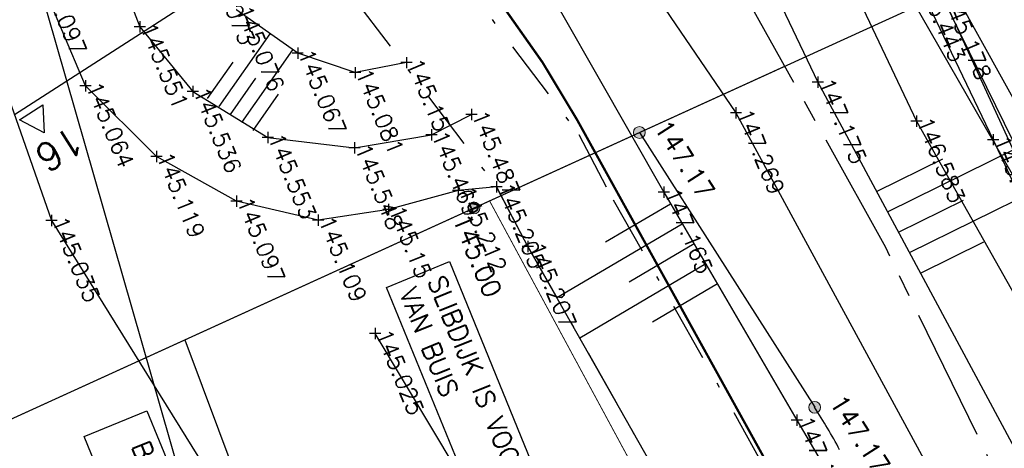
# Model space of a CAD drawing. Header units: metres. Extents: x 189938 to 192675, y 307646 to 311153.
# Tile 35 of 100: x 191661 to 191682, y 309099 to 309108. Entities that reach past the tile are written whole.
import ezdxf

# ---------------------------------------------------------------- set-up
doc = ezdxf.new("R2010")
doc.units = ezdxf.units.M
for name, pattern in [('1-200 CENTER', [4.28625, 2.8575, -0.47625, 0.47625, -0.47625]), ('1-200 DASHDOT', [2.54, 1.27, -0.635, 0, -0.635]), ('1-200 HIDDEN', [0.9525, 0.635, -0.3175])]:
    doc.linetypes.add(name, pattern=pattern)
doc.layers.add('PH-BEST-HOOGTE', color=20, linetype='Continuous', lineweight=9)
for name, color, linetype in [('PH-BEST-KADASTRALE-GRENS', 240, '1-200 CENTER'), ('PH-BEST-KANTVERHARDING', 252, 'Continuous'), ('PH-BEST-KL-LAAGSPANNING-ENEXIS', 12, '1-200 LAAGSPANNING'), ('PH-BEST-TALUD', 8, 'Continuous'), ('PH-HULPLIJNEN-DPROF', 6, '1-200 DASHDOT'), ('PH-INM-BODEM-TALUD', 8, 'Continuous'), ('PH-INM-HOOGTE', 30, 'Continuous'), ('PH-INM-HOOGTE-AANDUIDING', 30, 'Continuous'), ('PH-INM-KRUIN', 8, 'Continuous'), ('PH-INM-MIDDENLIJN-TALUD', 8, 'Continuous'), ('PH-INM-ONVERHARD', 8, 'Continuous'), ('PH-INM-RASTERHEKWERK HANDHaven', 6, '1-200 HEKWERK'), ('PH-INM-TEEN', 8, 'Continuous'), ('PH-INM-VLAKVERDICHTINGSLIJN', 8, 'Continuous'), ('PH-NIEUW-AAND-DPROF', 3, 'Continuous'), ('PH-NIEUW-HOOGTES', 150, 'Continuous'), ('PH-NIEUW-TEKST', 7, 'Continuous'), ('PH-ONTWERP-HULPLIJNEN', 150, 'Continuous'), ('PH-ONTWERP-WATERBUFFER', 7, 'Continuous'), ('PH-OPBREEK-GAZON-BERM', 75, 'Continuous')]:
    doc.layers.add(name, color=color, linetype=linetype)
doc.styles.add('ROMANS', font='romans.shx')
doc.linetypes.add('1-200 HEKWERK', pattern='A,1.5,-0.4,["X",ROMANS,S=0.24,R=0,X=-0.275,Y=-0.12],-0.05', length=1.95)
doc.linetypes.add('1-200 LAAGSPANNING', pattern='A,1.5,-0.6,["LS",ROMANS,S=0.24,R=0,X=-0.45,Y=-0.12],-0.05', length=2.15)

# ---------------------------------------------------------------- blocks, each defined once
blk = doc.blocks.new('Hoogtepunt')
h = blk.add_hatch(color=256)
edge = h.paths.add_edge_path()
edge.add_arc((0, 0), 0.128, 0, 360)
blk.add_circle((0, 0), 0.128)

msp = doc.modelspace()

# ---------------------------------------------------------------- linework, layer by layer
at = {"layer": 'PH-BEST-KADASTRALE-GRENS', "flags": 128}
msp.add_lwpolyline([(191701.266, 309020.164), (191695.823, 309047.676), (191691.299, 309067.971), (191688.162, 309080.514), (191685.925, 309087.798), (191682.279, 309096.747), (191679.262, 309102.928), (191674.301, 309111.839), (191672.332, 309114.615)], dxfattribs=at)
at = {"layer": 'PH-BEST-KANTVERHARDING', "color": 8}
msp.add_line((191682.726, 309104.851), (191677.995, 309113.457), dxfattribs=at)
msp.add_lwpolyline([(191705.779, 308972.995), (191705.541, 308974.69), (191708.2, 308981.601), (191708.35, 308982.7), (191708.251, 308984.36), (191707.46, 308989.64), (191705.389, 309004.73), (191704.43, 309014.021), (191703.251, 309020.339), (191703.111, 309020.33), (191702.47, 309024.779), (191701.65, 309028.95), (191699.9, 309038.43), (191694.591, 309064.86), (191691.05, 309082.031), (191687.219, 309093.09), (191683.581, 309101.75), (191679.639, 309108.62), (191676.491, 309114.469), (191677.376, 309114.51)], dxfattribs=at)
at = {"layer": 'PH-BEST-KL-LAAGSPANNING-ENEXIS'}
msp.add_lwpolyline([(191616.598, 309162.21), (191628.445, 309154.705), (191633.705, 309151.101), (191641.617, 309145.344), (191648.218, 309140.42), (191650.164, 309138.925), (191653.619, 309136.336), (191663.993, 309127.857), (191666.903, 309125.327), (191668.398, 309123.62), (191669.852, 309122.426), (191673.177, 309119.729), (191675.752, 309117.017), (191676.891, 309115.42), (191678.7, 309112.261), (191684.333, 309099.983), (191688.95, 309089.004), (191691.42, 309081.98), (191694.595, 309071.349), (191698.896, 309052.464), (191702.833, 309033.649), (191705.542, 309019.152), (191707.168, 309007.362)], dxfattribs=at)
at = {"layer": 'PH-BEST-TALUD'}
for points in [[(191664.863, 309105.975), (191665.966, 309107.542)], [(191665.353, 309105.63), (191666.457, 309107.197)], [(191664.617, 309106.148), (191665.169, 309106.932)], [(191665.108, 309105.802), (191665.66, 309106.586)], [(191665.599, 309105.457), (191666.15, 309106.241)], [(191679.298, 309103.702), (191682.085, 309105.072)], [(191679.061, 309104.143), (191680.496, 309104.848)], [(191679.772, 309102.821), (191682.526, 309104.174)], [(191674.614, 309103.869), (191673.211, 309103.043)], [(191679.535, 309103.262), (191680.937, 309103.95)], [(191674.868, 309103.438), (191672.16, 309101.844)], [(191675.122, 309103.007), (191673.719, 309102.181)], [(191680.009, 309102.38), (191681.378, 309103.053)], [(191675.375, 309102.576), (191672.654, 309100.974)], [(191675.629, 309102.146), (191674.226, 309101.32)]]:
    msp.add_lwpolyline(points, dxfattribs=at)
at = {"layer": 'PH-HULPLIJNEN-DPROF'}
for points in [[(191659.442, 309121.961), (191662.467, 309118.489), (191664.407, 309116.632), (191664.832, 309115.684), (191672.636, 309105.366), (191673.374, 309103.961), (191676.013, 309099.308), (191678.565, 309094.701)], [(191657.845, 309120.597), (191660.946, 309117.038), (191662.658, 309115.399), (191663.013, 309114.607), (191670.857, 309104.237), (191671.531, 309102.954), (191674.181, 309098.281)]]:
    msp.add_lwpolyline(points, dxfattribs=at)
at = {"layer": 'PH-INM-BODEM-TALUD'}
for points in [[(191654.332, 309118.453), (191658.898, 309115.191), (191659.116, 309111.455), (191659.546, 309108.358), (191661.245, 309103.513), (191664.833, 309097.742), (191667.609, 309089.819), (191670.171, 309081.467), (191671.29, 309076.918), (191672.575, 309072.724), (191674.137, 309065.02), (191676.59, 309056.48), (191678.31, 309048.02), (191680.642, 309039.807), (191681.957, 309034.605)], [(191687.065, 309032.5), (191685.144, 309041.886), (191682.796, 309050.894), (191681.315, 309058.803), (191680.253, 309064.535), (191679.437, 309069.598), (191678.092, 309074.395), (191676.34, 309080.6), (191674.48, 309086.646), (191672.878, 309090.689), (191670.598, 309097.135), (191668.238, 309101.077)]]:
    msp.add_lwpolyline(points, dxfattribs=at)
at = {"layer": 'PH-INM-HOOGTE', "flags": 128}
for points in [[(191676.027, 309105.96), (191676.027, 309105.716)], [(191676.149, 309105.838), (191675.905, 309105.838)], [(191679.923, 309105.779), (191679.923, 309105.535)], [(191680.045, 309105.657), (191679.801, 309105.657)], [(191681.579, 309105.38), (191681.579, 309105.136)], [(191681.701, 309105.258), (191681.457, 309105.258)], [(191661.245, 309103.635), (191661.245, 309103.391)], [(191661.367, 309103.513), (191661.123, 309103.513)], [(191668.36, 309101.077), (191668.116, 309101.077)], [(191668.238, 309101.199), (191668.238, 309100.955)]]:
    msp.add_lwpolyline(points, dxfattribs=at)
at = {"layer": 'PH-INM-HOOGTE'}
for p in [(191676.027, 309105.838), (191679.923, 309105.657), (191681.579, 309105.258), (191661.245, 309103.513), (191668.238, 309101.077)]:
    msp.add_point(p, dxfattribs=at)
at = {"layer": 'PH-INM-HOOGTE-AANDUIDING', "flags": 128}
for points in [[(191663.276, 309107.69), (191663.032, 309107.69)], [(191663.154, 309107.812), (191663.154, 309107.568)], [(191666.562, 309107.245), (191666.562, 309107.001)], [(191666.684, 309107.123), (191666.44, 309107.123)], [(191668.914, 309107.042), (191668.914, 309106.798)], [(191667.806, 309106.826), (191667.806, 309106.582)], [(191669.036, 309106.92), (191668.792, 309106.92)], [(191667.928, 309106.704), (191667.684, 309106.704)], [(191677.795, 309106.62), (191677.795, 309106.376)], [(191662.104, 309106.417), (191661.86, 309106.417)], [(191661.982, 309106.539), (191661.982, 309106.295)], [(191664.3, 309106.423), (191664.3, 309106.179)], [(191677.917, 309106.498), (191677.673, 309106.498)], [(191664.422, 309106.301), (191664.178, 309106.301)], [(191670.436, 309105.8), (191670.192, 309105.8)], [(191670.314, 309105.922), (191670.314, 309105.678)], [(191665.916, 309105.426), (191665.916, 309105.182)], [(191669.571, 309105.36), (191669.327, 309105.36)], [(191669.449, 309105.482), (191669.449, 309105.238)], [(191666.038, 309105.304), (191665.794, 309105.304)], [(191667.791, 309105.201), (191667.791, 309104.957)], [(191663.634, 309104.898), (191663.39, 309104.898)], [(191663.512, 309105.02), (191663.512, 309104.776)], [(191667.913, 309105.079), (191667.669, 309105.079)], [(191670.027, 309104.285), (191670.027, 309104.041)], [(191670.857, 309104.359), (191670.857, 309104.115)], [(191665.243, 309104.053), (191665.243, 309103.809)], [(191670.149, 309104.163), (191669.905, 309104.163)], [(191670.979, 309104.237), (191670.735, 309104.237)], [(191674.591, 309104.126), (191674.347, 309104.126)], [(191674.469, 309104.248), (191674.469, 309104.004)], [(191665.365, 309103.931), (191665.121, 309103.931)], [(191668.52, 309103.873), (191668.52, 309103.629)], [(191667.004, 309103.64), (191667.004, 309103.396)], [(191668.642, 309103.751), (191668.398, 309103.751)], [(191667.126, 309103.518), (191666.882, 309103.518)], [(191671.531, 309103.076), (191671.531, 309102.832)], [(191671.653, 309102.954), (191671.409, 309102.954)], [(191677.461, 309099.206), (191677.217, 309099.206)], [(191677.339, 309099.328), (191677.339, 309099.084)]]:
    msp.add_lwpolyline(points, dxfattribs=at)
at = {"layer": 'PH-INM-HOOGTE-AANDUIDING'}
for p in [(191663.154, 309107.69), (191666.562, 309107.123), (191668.914, 309106.92), (191667.806, 309106.704), (191661.982, 309106.417), (191677.795, 309106.498), (191664.3, 309106.301), (191670.314, 309105.8), (191669.449, 309105.36), (191665.916, 309105.304), (191663.512, 309104.898), (191667.791, 309105.079), (191670.027, 309104.163), (191670.857, 309104.237), (191674.469, 309104.126), (191665.243, 309103.931), (191668.52, 309103.751), (191667.004, 309103.518), (191671.531, 309102.954), (191677.339, 309099.206)]:
    msp.add_point(p, dxfattribs=at)
at = {"layer": 'PH-INM-KRUIN'}
for points in [[(191647.384, 309135.24), (191648.727, 309132.828), (191650.103, 309131.618), (191655.235, 309127.185), (191659.584, 309123.373), (191664.179, 309118.456), (191667.618, 309114.639), (191669.721, 309112.527), (191670.864, 309110.445), (191674.469, 309104.126), (191677.339, 309099.206), (191681.86, 309091.527), (191683.638, 309087.286), (191684.918, 309084.087), (191685.196, 309081.16), (191684.925, 309079.713), (191684.661, 309078.011), (191684.231, 309076.198), (191684.142, 309074.258), (191684.151, 309071.728), (191684.895, 309070.69)], [(191664.578, 309113.622), (191663.502, 309112.848), (191662.588, 309111.393), (191662.49, 309109.413), (191663.154, 309107.69), (191664.3, 309106.301), (191665.916, 309105.304), (191667.791, 309105.079), (191669.449, 309105.36), (191670.314, 309105.8)]]:
    msp.add_lwpolyline(points, dxfattribs=at)
at = {"layer": 'PH-INM-MIDDENLIJN-TALUD'}
msp.add_lwpolyline([(191649.795, 309135.846), (191652.693, 309132.503), (191655.805, 309129.217), (191661.641, 309123.522), (191665.345, 309120.247), (191669.746, 309115.134), (191673.19, 309110.001), (191676.027, 309105.838), (191680.714, 309097.195), (191683.2, 309092.328), (191685.816, 309086.469), (191687.031, 309081.486), (191687.428, 309079.281), (191687.882, 309077.739), (191688.268, 309074.471), (191688.798, 309071.638)], dxfattribs=at)
at = {"layer": 'PH-INM-ONVERHARD'}
msp.add_lwpolyline([(191678.064, 309113.883), (191678.507, 309112.969), (191678.818, 309112.282), (191679.707, 309110.405), (191680.49, 309108.317), (191683.143, 309102.918), (191684.198, 309100.867), (191686.812, 309095.076), (191689.371, 309088.24), (191691.209, 309082.631), (191694.163, 309072.794)], dxfattribs=at)
at = {"layer": 'PH-INM-RASTERHEKWERK HANDHaven', "flags": 128}
msp.add_lwpolyline([(191674.207, 309112.936), (191675.431, 309111.05), (191676.399, 309109.426), (191677.795, 309106.498), (191682.293, 309098.134), (191683.74, 309095.303), (191687.459, 309087.011), (191688.527, 309082.856)], dxfattribs=at)
at = {"layer": 'PH-INM-TEEN'}
for points in [[(191674.181, 309098.281), (191671.531, 309102.954), (191670.857, 309104.237), (191670.027, 309104.163), (191668.52, 309103.751), (191667.004, 309103.518), (191665.243, 309103.931), (191663.512, 309104.898), (191661.982, 309106.417), (191660.957, 309108.847), (191660.989, 309111.118), (191661.46, 309113.038), (191662.429, 309114.117), (191663.013, 309114.607), (191662.658, 309115.399), (191660.946, 309117.038), (191657.845, 309120.597)], [(191668.914, 309106.92), (191667.806, 309106.704), (191666.562, 309107.123), (191665.223, 309108.066), (191664.591, 309109.066), (191664.233, 309110.749), (191664.464, 309111.942), (191664.899, 309112.338)]]:
    msp.add_lwpolyline(points, dxfattribs=at)
at = {"layer": 'PH-INM-VLAKVERDICHTINGSLIJN'}
for points in [[(191676.785, 309111.924), (191678.026, 309109.665), (191679.923, 309105.657), (191681.971, 309102.037), (191683.945, 309098.25), (191686.332, 309092.998), (191687.947, 309088.99), (191688.868, 309086.52), (191689.919, 309083.323), (191690.719, 309080.26), (191691.15, 309078.842), (191691.911, 309075.774), (191692.376, 309073.699), (191692.712, 309072.561)], [(191678.442, 309111.711), (191679.93, 309108.699), (191681.579, 309105.258), (191682.79, 309102.666), (191684.002, 309100.192), (191686.487, 309094.858), (191689.042, 309088.133), (191691.005, 309082.445), (191693.767, 309072.772)]]:
    msp.add_lwpolyline(points, dxfattribs=at)
at = {"layer": 'PH-NIEUW-AAND-DPROF', "color": 8}
msp.add_lwpolyline([(191684.479, 309026.82), (191652.349, 309138.624)], dxfattribs=at)
at = {"layer": 'PH-NIEUW-AAND-DPROF', "color": 1}
for points in [[(191677.981, 309117.068), (191660.446, 309105.792)], [(191681.879, 309109.03), (191644.367, 309091.935)]]:
    msp.add_lwpolyline(points, dxfattribs=at)
at = {"layer": 'PH-NIEUW-AAND-DPROF', "color": 7}
msp.add_lwpolyline([(191661.058, 309106.008), (191661.087, 309105.409), (191660.554, 309105.683)], close=True, dxfattribs=at)
at = {"layer": 'PH-ONTWERP-HULPLIJNEN'}
for points in [[(191651.165, 309095.033), (191677.082, 309106.844)], [(191664.124, 309100.938), (191671.042, 309082.457)]]:
    msp.add_lwpolyline(points, dxfattribs=at)
at = {"layer": 'PH-ONTWERP-WATERBUFFER'}
msp.add_line((191673.941, 309105.413), (191677.726, 309099.482), dxfattribs=at)
at = {"layer": 'PH-ONTWERP-WATERBUFFER', "color": 150, "linetype": '1-200 HIDDEN', "ltscale": 2, "flags": 128}
msp.add_lwpolyline([(191657.379, 309124.149, 0.05, 0.05, 0), (191659.846, 309121.6, 0.05, 0.05, 0), (191662.355, 309118.619, 0.05, 0.05, 0), (191662.901, 309118.04, 0.05, 0.05, 0), (191665.677, 309115.401, 0.05, 0.05, -0.086488), (191668.745, 309111.263, 0.05, 0.05, 0), (191669.074, 309110.609, 0.05, 0.05, 0.042932), (191670.094, 309109.232, 0.05, 0.05, -0.054433), (191672.597, 309105.684, 0.05, 0.05, 0), (191677.41, 309096.991, 0.05, 0.05, -0.074925), (191681.566, 309085.818, 0.05, 0.05, 0), (191689.091, 309049.904, 0.05, 0.05, -0.405012), (191683.073, 309040.371, 0.05, 0.05, 0), (191680.694, 309039.794, 0.05, 0.05, -0.386487), (191671.131, 309045.013, 0.05, 0.05, 0), (191660.241, 309076.431, 0.05, 0.05, 0.404715), (191650.31, 309081.452, 0.05, 0.05, 0), (191643.147, 309079.234, 0.05, 0.05, 0), (191642.184, 309084.129, 0.05, 0.05, 0), (191642.782, 309084.293, 0.05, 0.05, 0.434524), (191646.185, 309090.763, 0.05, 0.05, 0), (191642.278, 309101.96, 0.05, 0.05, 0), (191639.679, 309109.602, 0.05, 0.05, -0.055888), (191638.723, 309113.955, 0.05, 0.05, 0), (191638.276, 309118.211, 0.05, 0.05, -0.130008), (191638.668, 309120.738, 0.05, 0.05, 0), (191642.757, 309130.079, 0.05, 0.05, 0.170777), (191643.136, 309132.978, 0.05, 0.05, -0.037176), (191642.907, 309135.55, 0.05, 0.05, 0), (191642.902, 309136.529, 0.05, 0.05, -0.400571), (191644.325, 309138.034, 0.05, 0.05, 0), (191644.548, 309138.045, 0.05, 0.05, -0.29319), (191645.954, 309137.242, 0.05, 0.05, 0), (191647.863, 309133.589, 0.05, 0.05, 0.114687), (191652.289, 309128.437, 0.05, 0.05, -0.025294), (191657.139, 309124.361, 0, 0, 0)], format="xyseb", dxfattribs=at)
at = {"layer": 'PH-ONTWERP-WATERBUFFER', "const_width": 0.02}
msp.add_lwpolyline([(191655.844, 309097.335, 0.056668), (191656.093, 309096.466), (191662.218, 309081.676, -0.058895), (191663.493, 309077.157), (191664.424, 309071.29, 0.05064), (191665.457, 309067.383), (191667.803, 309061.145), (191673.115, 309045.701, 0.386487), (191680.199, 309041.835), (191682.578, 309042.412, 0.405012), (191687.036, 309049.473), (191683.133, 309067.498), (191681.995, 309073.532), (191679.23, 309085.522), (191676.278, 309093.623), (191670.705, 309103.938)], format="xyb", dxfattribs=at)
at = {"layer": 'PH-ONTWERP-WATERBUFFER'}
msp.add_arc((191665.081, 309091.413), 15, 28.4854, 32.5439, dxfattribs=at)

# ---------------------------------------------------------------- block references
at = {"layer": 'PH-BEST-HOOGTE', "rotation": 63.43911204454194}
for p in [(191673.941, 309105.413), (191670.369, 309103.785), (191677.726, 309099.482)]:
    msp.add_blockref('Hoogtepunt', p, dxfattribs=at)

# ---------------------------------------------------------------- texts
at = {"layer": 'PH-INM-HOOGTE', "style": 'ROMANS'}
for s, p in [('145.073', (191664.591, 309109.066)), ('145.097', (191660.957, 309108.847)), ('145.443', (191679.93, 309108.699)), ('145.178', (191680.49, 309108.317)), ('145.076', (191665.223, 309108.066)), ('145.551', (191663.154, 309107.69)), ('145.067', (191666.562, 309107.123)), ('145.15', (191668.914, 309106.92)), ('145.081', (191667.806, 309106.704)), ('145.064', (191661.982, 309106.417)), ('147.175', (191677.795, 309106.498)), ('145.536', (191664.3, 309106.301)), ('145.487', (191670.314, 309105.8)), ('147.269', (191676.027, 309105.838)), ('146.583', (191679.923, 309105.657)), ('145.553', (191665.916, 309105.304)), ('145.469', (191669.449, 309105.36)), ('145.717', (191681.579, 309105.258)), ('145.548', (191667.791, 309105.079)), ('145.119', (191663.512, 309104.898)), ('145.205', (191670.857, 309104.237)), ('145.212', (191670.027, 309104.163)), ('147.165', (191674.469, 309104.126)), ('145.097', (191665.243, 309103.931)), ('145.15', (191668.52, 309103.751)), ('145.035', (191661.245, 309103.513)), ('145.109', (191667.004, 309103.518)), ('145.207', (191671.531, 309102.954)), ('145.025', (191668.238, 309101.077)), ('147.126', (191677.339, 309099.206))]:
    msp.add_text(s, height=0.35, rotation=292.227, dxfattribs=at).set_placement(p)
at = {"layer": 'PH-NIEUW-AAND-DPROF', "color": 3, "style": 'ROMANS'}
msp.add_text('16', height=0.6, rotation=212.741, dxfattribs=at).set_placement((191661.691, 309105.584))
at = {"layer": 'PH-NIEUW-HOOGTES', "style": 'ROMANS'}
for s, rotation, p in [('147.17', 302.5439, (191674.24, 309105.521)), ('145.00', 292.227, (191669.899, 309103.559)), ('147.17', 302.5439, (191678.024, 309099.591))]:
    msp.add_text(s, height=0.4, rotation=rotation, dxfattribs=at).set_placement(p)
at = {"layer": 'PH-OPBREEK-GAZON-BERM', "color": 2, "transparency": 33554687, "insert": (191663.848, 309096.144), "char_height": 0.4, "attachment_point": 5, "rotation": 292.2269, "style": 'ROMANS', "bg_fill": 16, "box_fill_scale": 1.5, "bg_fill_color": 256, "bg_fill_transparency": 0}
msp.add_mtext_dynamic_manual_height_columns('BESTAANDE BUFFER OPSCHONEN', width=6.05442, gutter_width=61.683, heights=[0], dxfattribs=at)

# ---------------------------------------------------------------- next in the draw order: texts
at = {"layer": 'PH-NIEUW-TEKST', "insert": (191669.731, 309102.365), "char_height": 0.4, "attachment_point": 1, "rotation": 292.2269, "style": 'ROMANS', "bg_fill": 19, "box_fill_scale": 1.5, "bg_fill_color": 256, "bg_fill_transparency": 0}
msp.add_mtext_dynamic_manual_height_columns('\\A1;SLIBDIJK IS VOORZIEN VAN BUIS', width=6.95516, gutter_width=1, heights=[0], dxfattribs=at)

doc.saveas('drawing.dxf')
